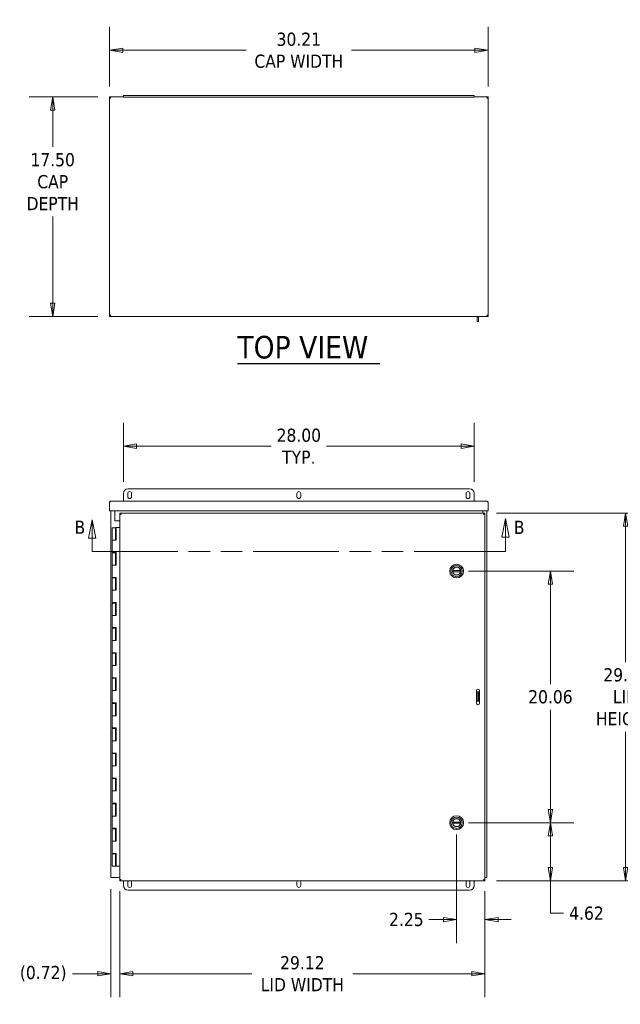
# Model space of a CAD drawing. Header units: inches. Extents: x 17 to 241, y 11 to 154.
# Tile 3 of 11: x 54 to 102, y 76 to 154. Entities that reach past the tile are written whole.
import ezdxf

# ---------------------------------------------------------------- set-up
doc = ezdxf.new("R2010")
doc.units = ezdxf.units.IN
doc.header["$LTSCALE"] = 15
doc.header["$MEASUREMENT"] = 0
doc.linetypes.add('DOUBLE_DASH_CHAIN', pattern=[1.2403, 0.6614, -0.0827, 0.1654, -0.0827, 0.1654, -0.0827])
doc.layers.get('0').update_dxf_attribs({"lineweight": 5})
for name, color, linetype, lineweight in [('Dimension (ANSI)', 7, 'Continuous', 5), ('Section Line (ANSI)', 7, 'DOUBLE_DASH_CHAIN', 5), ('Symbol (ANSI)', 7, 'Continuous', 5), ('Visible (ANSI)', 7, 'Continuous', 5)]:
    doc.layers.add(name, color=color, linetype=linetype, lineweight=lineweight)
doc.styles.add('Note Text (ANSI)', font='tahoma.ttf')
doc.styles.add('ROMANS', font='tahoma.ttf')
doc.styles.add('Text Style168', font='tahoma.ttf')
doc.dimstyles.new('Default (ANSI)', dxfattribs={"dimscale": 15, "dimtxt": 0.07, "dimasz": 0.07, "dimexe": 0.125, "dimexo": 0.0625, "dimgap": 0.031496, "dimtad": 0, "dimtih": 1, "dimtoh": 1, "dimrnd": 1e-08, "dimzin": 0, "dimdsep": 46, "dimtxsty": 'ROMANS', "dimblk": 'Filled-1', "dimcen": 0.09, "dimdle": 0.393701, "dimclrd": 256, "dimclre": 256, "dimclrt": 256, "dimadec": 0, "dimazin": 0, "dimtfac": 1, "dimtofl": 0, "dimtmove": 0, "dimatfit": 3, "dimfxl": 1, "dimtolj": 1, "dimtzin": 0, "dimlwd": -1, "dimlwe": -1, "dimarcsym": 0})

# ---------------------------------------------------------------- blocks, each defined once
blk = doc.blocks.new('Filled-1')
at = {"color": 0}
for p, q in [((0, 0), (-1, 0.167)), ((-1, 0.167), (-1, -0.167)), ((-1, 0), (0, 0)), ((-1, -0.167), (0, 0))]:
    blk.add_line(p, q, dxfattribs=at)
at = {"color": 0, "flags": 128}
blk.add_lwpolyline([(-1, -0.167), (0, 0), (-1, 0.167), (-1, -0.167)], dxfattribs=at)
at = {"color": 0}
blk.add_solid([(-1, -0.167), (0, 0), (-1, 0.167), (-1, -0.167)], dxfattribs=at)
blk = doc.blocks.new('*D18')
at = {"layer": 'Defpoints', "color": 0, "transparency": 16777216}
for p in [(89.893, 120.206), (61.893, 116.436), (89.893, 116.436)]:
    blk.add_point(p, dxfattribs=at)
at = {"layer": 'Dimension (ANSI)', "transparency": 16777216}
for p, q in [((61.893, 117.374), (61.893, 122.081)), ((89.893, 117.374), (89.893, 122.081)), ((62.943, 120.206), (73.693, 120.206)), ((88.843, 120.206), (78.094, 120.206))]:
    blk.add_line(p, q, dxfattribs=at)
at = {"layer": 'Dimension (ANSI)', "transparency": 16777216, "xscale": 1.050000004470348, "yscale": 1.050000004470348, "zscale": 1.050000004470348, "rotation": 180}
blk.add_blockref('Filled-1', (61.893, 120.206), dxfattribs=at)
at = {"layer": 'Dimension (ANSI)', "transparency": 16777216, "xscale": 1.050000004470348, "yscale": 1.050000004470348, "zscale": 1.050000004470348}
blk.add_blockref('Filled-1', (89.893, 120.206), dxfattribs=at)
at = {"layer": 'Dimension (ANSI)', "transparency": 16777216, "insert": (75.893, 120.206), "char_height": 1.05, "attachment_point": 5, "style": 'ROMANS'}
blk.add_mtext('\\A1;\\fTahoma|b0|i0;\\H1.0500;28.00\\P\\fTahoma|b0|i0;\\H1.0500;TYP.', dxfattribs=at)
blk = doc.blocks.new('2dTransSection1')
at = {"layer": 'Section Line (ANSI)', "linetype": 'Continuous'}
for p, q in [((3.9596, 7.6226), (3.9401, 7.5246)), ((3.9596, 7.5246), (3.9596, 7.6226)), ((3.9791, 7.5246), (3.9596, 7.6226)), ((6.1596, 7.6289), (6.1401, 7.5309)), ((6.1596, 7.5309), (6.1596, 7.6289)), ((6.1791, 7.5309), (6.1596, 7.6289)), ((3.9401, 7.5246), (3.9791, 7.5246)), ((3.9596, 7.4541), (3.9596, 7.5246)), ((6.1401, 7.5309), (6.1791, 7.5309)), ((6.1596, 7.4541), (6.1596, 7.5309)), ((3.9596, 7.4541), (3.9901, 7.4541)), ((6.129, 7.4541), (6.1596, 7.4541))]:
    blk.add_line(p, q, dxfattribs=at)
at = {"layer": 'Section Line (ANSI)', "linetype": 'DOUBLE_DASH_CHAIN', "ltscale": 0.046031}
blk.add_line((3.9596, 7.4541), (6.1596, 7.4541), dxfattribs=at)
at = {"layer": 'Section Line (ANSI)', "linetype": 'Continuous', "flags": 128}
for points in [[(3.9791, 7.5246), (3.9596, 7.6226), (3.9401, 7.5246), (3.9791, 7.5246)], [(6.1791, 7.5309), (6.1596, 7.6289), (6.1401, 7.5309), (6.1791, 7.5309)]]:
    blk.add_lwpolyline(points, dxfattribs=at)
at = {"layer": 'Section Line (ANSI)'}
for points in [[(3.9791, 7.5246), (3.9596, 7.6226), (3.9401, 7.5246), (3.9791, 7.5246)], [(6.1791, 7.5309), (6.1596, 7.6289), (6.1401, 7.5309), (6.1791, 7.5309)]]:
    blk.add_solid(points, dxfattribs=at)
at = {"layer": 'Section Line (ANSI)', "char_height": 0.07, "attachment_point": 7, "line_spacing_factor": 0.25, "style": 'Note Text (ANSI)'}
for insert in [(3.8664, 7.548), (6.2033, 7.5474)]:
    blk.add_mtext('B', dxfattribs=dict(at, insert=insert))
blk = doc.blocks.new('*D23')
at = {"layer": 'Defpoints', "color": 0, "transparency": 16777216}
for p in [(88.485, 90.186), (95.967, 90.186), (90.736, 85.561)]:
    blk.add_point(p, dxfattribs=at)
at = {"layer": 'Dimension (ANSI)', "transparency": 16777216}
for p, q in [((89.423, 90.186), (97.842, 90.186)), ((95.967, 86.611), (95.967, 89.136)), ((91.673, 85.561), (97.842, 85.561)), ((95.967, 82.963), (95.967, 85.561)), ((97.017, 82.963), (95.967, 82.963))]:
    blk.add_line(p, q, dxfattribs=at)
at = {"layer": 'Dimension (ANSI)', "transparency": 16777216, "xscale": 1.050000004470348, "yscale": 1.050000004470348, "zscale": 1.050000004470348}
for p, rotation in [((95.967, 90.186), 90), ((95.967, 85.561), 270)]:
    blk.add_blockref('Filled-1', p, dxfattribs=dict(at, rotation=rotation))
at = {"layer": 'Dimension (ANSI)', "transparency": 16777216, "insert": (98.845, 82.963), "char_height": 1.05, "attachment_point": 5, "style": 'ROMANS'}
blk.add_mtext('\\A1;4.62', dxfattribs=at)
blk = doc.blocks.new('*D24')
at = {"layer": 'Defpoints', "color": 0, "transparency": 16777216}
for p in [(90.736, 114.874), (101.964, 114.874), (90.736, 85.561)]:
    blk.add_point(p, dxfattribs=at)
at = {"layer": 'Dimension (ANSI)', "transparency": 16777216}
for p, q in [((91.673, 114.874), (103.839, 114.874)), ((101.964, 113.824), (101.964, 102.996)), ((101.964, 86.611), (101.964, 97.439)), ((91.673, 85.561), (103.839, 85.561))]:
    blk.add_line(p, q, dxfattribs=at)
at = {"layer": 'Dimension (ANSI)', "transparency": 16777216, "xscale": 1.050000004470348, "yscale": 1.050000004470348, "zscale": 1.050000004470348}
for p, rotation in [((101.964, 114.874), 90), ((101.964, 85.561), 270)]:
    blk.add_blockref('Filled-1', p, dxfattribs=dict(at, rotation=rotation))
at = {"layer": 'Dimension (ANSI)', "transparency": 16777216, "insert": (101.964, 100.218), "char_height": 1.05, "attachment_point": 5, "style": 'ROMANS'}
blk.add_mtext('\\A1;\\fTahoma|b0|i0;\\H1.0500;29.31\\P\\fTahoma|b0|i0;\\H1.0500;LID\\P\\fTahoma|b0|i0;\\H1.0500;HEIGHT', dxfattribs=at)
blk = doc.blocks.new('*D25')
at = {"layer": 'Defpoints', "color": 0, "transparency": 16777216}
for p in [(60.788, 151.771), (60.788, 147.961), (90.999, 147.961)]:
    blk.add_point(p, dxfattribs=at)
at = {"layer": 'Dimension (ANSI)', "transparency": 16777216}
for p, q in [((60.788, 148.898), (60.788, 153.646)), ((90.999, 148.898), (90.999, 153.646)), ((61.838, 151.771), (71.687, 151.771)), ((89.949, 151.771), (80.099, 151.771))]:
    blk.add_line(p, q, dxfattribs=at)
at = {"layer": 'Dimension (ANSI)', "transparency": 16777216, "xscale": 1.050000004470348, "yscale": 1.050000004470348, "zscale": 1.050000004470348, "rotation": 180}
blk.add_blockref('Filled-1', (60.788, 151.771), dxfattribs=at)
at = {"layer": 'Dimension (ANSI)', "transparency": 16777216, "xscale": 1.050000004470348, "yscale": 1.050000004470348, "zscale": 1.050000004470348}
blk.add_blockref('Filled-1', (90.999, 151.771), dxfattribs=at)
at = {"layer": 'Dimension (ANSI)', "transparency": 16777216, "insert": (75.893, 151.771), "char_height": 1.05, "attachment_point": 5, "style": 'ROMANS'}
blk.add_mtext('\\A1;\\fTahoma|b0|i0;\\H1.0500;30.21\\P\\fTahoma|b0|i0;\\H1.0500;CAP WIDTH', dxfattribs=at)
blk = doc.blocks.new('*D26')
at = {"layer": 'Defpoints', "color": 0, "transparency": 16777216}
for p in [(60.788, 148.051), (56.253, 130.551), (60.788, 130.551)]:
    blk.add_point(p, dxfattribs=at)
at = {"layer": 'Dimension (ANSI)', "transparency": 16777216}
for p, q in [((59.851, 148.051), (54.378, 148.051)), ((56.253, 147.001), (56.253, 144.068)), ((56.253, 131.601), (56.253, 138.533)), ((59.851, 130.551), (54.378, 130.551))]:
    blk.add_line(p, q, dxfattribs=at)
at = {"layer": 'Dimension (ANSI)', "transparency": 16777216, "xscale": 1.050000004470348, "yscale": 1.050000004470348, "zscale": 1.050000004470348}
for p, rotation in [((56.253, 148.051), 90), ((56.253, 130.551), 270)]:
    blk.add_blockref('Filled-1', p, dxfattribs=dict(at, rotation=rotation))
at = {"layer": 'Dimension (ANSI)', "transparency": 16777216, "insert": (56.253, 141.301), "char_height": 1.05, "attachment_point": 5, "style": 'ROMANS'}
blk.add_mtext('\\A1;\\fTahoma|b0|i0;\\H1.0500;17.50\\P\\fTahoma|b0|i0;\\H1.0500;CAP\\P\\fTahoma|b0|i0;\\H1.0500;DEPTH', dxfattribs=at)
blk = doc.blocks.new('*D27')
at = {"layer": 'Defpoints', "color": 0, "transparency": 16777216}
for p in [(61.611, 85.651), (90.736, 85.651), (61.611, 78.147)]:
    blk.add_point(p, dxfattribs=at)
at = {"layer": 'Dimension (ANSI)', "transparency": 16777216}
for p, q in [((61.611, 84.713), (61.611, 76.272)), ((90.736, 84.713), (90.736, 76.272)), ((62.661, 78.147), (72.143, 78.147)), ((89.686, 78.147), (80.203, 78.147))]:
    blk.add_line(p, q, dxfattribs=at)
at = {"layer": 'Dimension (ANSI)', "transparency": 16777216, "xscale": 1.050000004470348, "yscale": 1.050000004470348, "zscale": 1.050000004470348, "rotation": 180}
blk.add_blockref('Filled-1', (61.611, 78.147), dxfattribs=at)
at = {"layer": 'Dimension (ANSI)', "transparency": 16777216, "xscale": 1.050000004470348, "yscale": 1.050000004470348, "zscale": 1.050000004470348}
blk.add_blockref('Filled-1', (90.736, 78.147), dxfattribs=at)
at = {"layer": 'Dimension (ANSI)', "transparency": 16777216, "insert": (76.173, 78.147), "char_height": 1.05, "attachment_point": 5, "style": 'ROMANS'}
blk.add_mtext('\\A1;\\fTahoma|b0|i0;\\H1.0500;29.12\\P\\fTahoma|b0|i0;\\H1.0500;LID WIDTH', dxfattribs=at)
blk = doc.blocks.new('*D28')
at = {"layer": 'Defpoints', "color": 0, "transparency": 16777216}
for p in [(88.485, 90.186), (90.736, 85.651), (88.485, 82.463)]:
    blk.add_point(p, dxfattribs=at)
at = {"layer": 'Dimension (ANSI)', "transparency": 16777216}
for p, q in [((88.485, 89.249), (88.485, 80.588)), ((90.736, 84.713), (90.736, 80.588)), ((87.435, 82.463), (86.269, 82.463)), ((91.786, 82.463), (92.836, 82.463))]:
    blk.add_line(p, q, dxfattribs=at)
at = {"layer": 'Dimension (ANSI)', "transparency": 16777216, "xscale": 1.050000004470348, "yscale": 1.050000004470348, "zscale": 1.050000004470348}
blk.add_blockref('Filled-1', (88.485, 82.463), dxfattribs=at)
at = {"layer": 'Dimension (ANSI)', "transparency": 16777216, "xscale": 1.050000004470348, "yscale": 1.050000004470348, "zscale": 1.050000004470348, "rotation": 180}
blk.add_blockref('Filled-1', (90.736, 82.463), dxfattribs=at)
at = {"layer": 'Dimension (ANSI)', "transparency": 16777216, "insert": (84.472, 82.463), "char_height": 1.05, "attachment_point": 5, "style": 'ROMANS'}
blk.add_mtext('\\A1;2.25', dxfattribs=at)
blk = doc.blocks.new('*D29')
at = {"layer": 'Defpoints', "color": 0, "transparency": 16777216}
for p in [(60.893, 85.811), (61.611, 85.651), (61.611, 78.147)]:
    blk.add_point(p, dxfattribs=at)
at = {"layer": 'Dimension (ANSI)', "transparency": 16777216}
for p, q in [((60.893, 84.874), (60.893, 76.272)), ((61.611, 84.713), (61.611, 76.272)), ((59.843, 78.147), (57.846, 78.147)), ((62.661, 78.147), (63.711, 78.147))]:
    blk.add_line(p, q, dxfattribs=at)
at = {"layer": 'Dimension (ANSI)', "transparency": 16777216, "xscale": 1.050000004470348, "yscale": 1.050000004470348, "zscale": 1.050000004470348}
blk.add_blockref('Filled-1', (60.893, 78.147), dxfattribs=at)
at = {"layer": 'Dimension (ANSI)', "transparency": 16777216, "xscale": 1.050000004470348, "yscale": 1.050000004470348, "zscale": 1.050000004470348, "rotation": 180}
blk.add_blockref('Filled-1', (61.611, 78.147), dxfattribs=at)
at = {"layer": 'Dimension (ANSI)', "transparency": 16777216, "insert": (55.496, 78.147), "char_height": 1.05, "attachment_point": 5, "style": 'ROMANS'}
blk.add_mtext('\\A1;(0.72)', dxfattribs=at)
blk = doc.blocks.new('*D36')
at = {"layer": 'Defpoints', "color": 0, "transparency": 16777216}
for p in [(88.485, 110.249), (88.485, 90.186), (95.967, 90.186)]:
    blk.add_point(p, dxfattribs=at)
at = {"layer": 'Dimension (ANSI)', "transparency": 16777216}
for p, q in [((89.423, 110.249), (97.842, 110.249)), ((95.967, 109.199), (95.967, 101.237)), ((95.967, 91.236), (95.967, 99.198)), ((89.423, 90.186), (97.842, 90.186))]:
    blk.add_line(p, q, dxfattribs=at)
at = {"layer": 'Dimension (ANSI)', "transparency": 16777216, "xscale": 1.050000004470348, "yscale": 1.050000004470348, "zscale": 1.050000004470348}
for p, rotation in [((95.967, 110.249), 90), ((95.967, 90.186), 270)]:
    blk.add_blockref('Filled-1', p, dxfattribs=dict(at, rotation=rotation))
at = {"layer": 'Dimension (ANSI)', "transparency": 16777216, "insert": (95.967, 100.217), "char_height": 1.05, "attachment_point": 5, "style": 'ROMANS'}
blk.add_mtext('\\A1;20.06', dxfattribs=at)

msp = doc.modelspace()

# ---------------------------------------------------------------- linework, layer by layer
at = {"layer": 'Symbol (ANSI)', "lineweight": 30}
msp.add_line((70.99103, 126.80093), (82.34824, 126.80093), dxfattribs=at)
at = {"layer": 'Visible (ANSI)'}
for p, q in [((60.78819, 148.0506), (61.89344, 148.0506)), ((60.78819, 147.9766), (60.78819, 148.0506)), ((60.78819, 130.64022), (60.78819, 147.96097)), ((60.85836, 147.96097), (60.78819, 147.96097)), ((61.89344, 148.1666), (62.26844, 148.1666)), ((61.89344, 148.1666), (61.89344, 148.0416)), ((62.26844, 148.0416), (61.89344, 148.0416)), ((89.51844, 148.1666), (62.26844, 148.1666)), ((89.51844, 148.0416), (62.26844, 148.0416)), ((89.51844, 148.1666), (89.89344, 148.1666)), ((89.89344, 148.0416), (89.51844, 148.0416)), ((89.89344, 148.0416), (89.89344, 148.1666)), ((89.89344, 148.0506), (90.99869, 148.0506)), ((90.92853, 147.96097), (90.99869, 147.96097)), ((90.99869, 147.9766), (90.99869, 148.0506)), ((90.99869, 147.96097), (90.99869, 130.64022)), ((60.85836, 130.64022), (60.78819, 130.64022)), ((60.78819, 130.6246), (60.78819, 130.5506)), ((90.99869, 130.5506), (60.78819, 130.5506)), ((90.11344, 130.4046), (90.11344, 130.5506)), ((90.11344, 130.1546), (90.11344, 130.4046)), ((90.21744, 130.4046), (90.21744, 130.5506)), ((90.21744, 130.4046), (90.21744, 130.1546)), ((90.92853, 130.64022), (90.99869, 130.64022)), ((90.99869, 130.6246), (90.99869, 130.5506)), ((90.11344, 130.1546), (90.21744, 130.1546)), ((61.89344, 116.43628), (61.89344, 115.81128)), ((62.23719, 116.18628), (62.23719, 116.43628)), ((89.51844, 116.81128), (62.26844, 116.81128)), ((62.54969, 116.43628), (62.54969, 116.18628)), ((75.73719, 116.18628), (75.73719, 116.43628)), ((76.04969, 116.43628), (76.04969, 116.18628)), ((89.23719, 116.18628), (89.23719, 116.43628)), ((89.54969, 116.43628), (89.54969, 116.18628)), ((89.89344, 115.81128), (89.89344, 116.43628)), ((60.78819, 115.06128), (60.78819, 115.70603)), ((60.89344, 115.81128), (90.89344, 115.81128)), ((90.99869, 115.06128), (90.99869, 115.70603)), ((90.99869, 115.06128), (60.78819, 115.06128)), ((60.89344, 85.81128), (60.89344, 115.06128)), ((61.21744, 115.06128), (61.21744, 114.24878)), ((61.61051, 114.87378), (90.73551, 114.87378)), ((61.61051, 114.79978), (61.61051, 114.87378)), ((61.61051, 85.65091), (61.61051, 114.78416)), ((61.68068, 114.78416), (61.61051, 114.78416)), ((90.56944, 114.87378), (90.56944, 115.06128)), ((90.66535, 114.78416), (90.73551, 114.78416)), ((90.73551, 114.79978), (90.73551, 114.87378)), ((90.73551, 114.78416), (90.73551, 85.65091)), ((90.89344, 115.06128), (90.89344, 85.81128)), ((61.21744, 114.24878), (61.61051, 114.24878)), ((61.00694, 113.69753), (61.25694, 113.69753)), ((61.00694, 113.69753), (61.00694, 112.71753)), ((61.25625, 113.71753), (61.31157, 113.71753)), ((61.25625, 113.69753), (61.25625, 113.71753)), ((61.26729, 113.69753), (61.25694, 113.69753)), ((61.25694, 113.69753), (61.25694, 112.71753)), ((61.2739, 113.69753), (61.26729, 113.69753)), ((61.31157, 113.69753), (61.2739, 113.69753)), ((61.31157, 113.71753), (61.31157, 113.69753)), ((61.31157, 113.71753), (61.31671, 113.71753)), ((61.31671, 113.71753), (61.32215, 113.71753)), ((61.31671, 112.71753), (61.31671, 113.71753)), ((61.32215, 113.71753), (61.32215, 112.71753)), ((61.61051, 113.71753), (61.32215, 113.71753)), ((61.14284, 112.71753), (61.00694, 112.71753)), ((61.00694, 112.71753), (61.14284, 112.71753)), ((61.00694, 112.71753), (61.00694, 111.73753)), ((61.32215, 112.71753), (61.14284, 112.71753)), ((61.14284, 111.73753), (61.00694, 111.73753)), ((61.00694, 111.69753), (61.25694, 111.69753)), ((61.00694, 111.69753), (61.00694, 110.71753)), ((61.14284, 111.73753), (61.32215, 111.73753)), ((61.25625, 111.69753), (61.25625, 111.73753)), ((61.26729, 111.69753), (61.25694, 111.69753)), ((61.25694, 111.69753), (61.25694, 110.71753)), ((61.2739, 111.69753), (61.26729, 111.69753)), ((61.31157, 111.69753), (61.2739, 111.69753)), ((61.31157, 111.73753), (61.31157, 111.69753)), ((61.31671, 110.71753), (61.31671, 111.73753)), ((61.32215, 111.73753), (61.32215, 110.71753)), ((61.14284, 110.71753), (61.00694, 110.71753)), ((61.00694, 110.71753), (61.14284, 110.71753)), ((61.00694, 110.71753), (61.00694, 109.73753)), ((61.32215, 110.71753), (61.14284, 110.71753)), ((88.17807, 110.29598), (88.7929, 110.29598)), ((88.7929, 110.20149), (88.17807, 110.20149)), ((61.14284, 109.73753), (61.00694, 109.73753)), ((61.00694, 109.69753), (61.25694, 109.69753)), ((61.00694, 109.69753), (61.00694, 108.71753)), ((61.14284, 109.73753), (61.32215, 109.73753)), ((61.25625, 109.69753), (61.25625, 109.73753)), ((61.26729, 109.69753), (61.25694, 109.69753)), ((61.25694, 109.69753), (61.25694, 108.71753)), ((61.2739, 109.69753), (61.26729, 109.69753)), ((61.31157, 109.69753), (61.2739, 109.69753)), ((61.31157, 109.73753), (61.31157, 109.69753)), ((61.31671, 108.71753), (61.31671, 109.73753)), ((61.32215, 109.73753), (61.32215, 108.71753)), ((61.14284, 108.71753), (61.00694, 108.71753)), ((61.00694, 108.71753), (61.14284, 108.71753)), ((61.00694, 108.71753), (61.00694, 107.73753)), ((61.32215, 108.71753), (61.14284, 108.71753)), ((61.14284, 107.73753), (61.00694, 107.73753)), ((61.00694, 107.69753), (61.25694, 107.69753)), ((61.00694, 107.69753), (61.00694, 106.71753)), ((61.14284, 107.73753), (61.32215, 107.73753)), ((61.25625, 107.69753), (61.25625, 107.73753)), ((61.26729, 107.69753), (61.25694, 107.69753)), ((61.25694, 107.69753), (61.25694, 106.71753)), ((61.2739, 107.69753), (61.26729, 107.69753)), ((61.31157, 107.69753), (61.2739, 107.69753)), ((61.31157, 107.73753), (61.31157, 107.69753)), ((61.31671, 106.71753), (61.31671, 107.73753)), ((61.32215, 107.73753), (61.32215, 106.71753)), ((61.14284, 106.71753), (61.00694, 106.71753)), ((61.00694, 106.71753), (61.14284, 106.71753)), ((61.00694, 106.71753), (61.00694, 105.73753)), ((61.32215, 106.71753), (61.14284, 106.71753)), ((61.14284, 105.73753), (61.00694, 105.73753)), ((61.00694, 105.69753), (61.25694, 105.69753)), ((61.00694, 105.69753), (61.00694, 104.71753)), ((61.14284, 105.73753), (61.32215, 105.73753)), ((61.25625, 105.69753), (61.25625, 105.73753)), ((61.26729, 105.69753), (61.25694, 105.69753)), ((61.25694, 105.69753), (61.25694, 104.71753)), ((61.2739, 105.69753), (61.26729, 105.69753)), ((61.31157, 105.69753), (61.2739, 105.69753)), ((61.31157, 105.73753), (61.31157, 105.69753)), ((61.31671, 104.71753), (61.31671, 105.73753)), ((61.32215, 105.73753), (61.32215, 104.71753)), ((61.14284, 104.71753), (61.00694, 104.71753)), ((61.00694, 104.71753), (61.14284, 104.71753)), ((61.00694, 104.71753), (61.00694, 103.73753)), ((61.32215, 104.71753), (61.14284, 104.71753)), ((61.14284, 103.73753), (61.00694, 103.73753)), ((61.00694, 103.69753), (61.25694, 103.69753)), ((61.00694, 103.69753), (61.00694, 102.71753)), ((61.14284, 103.73753), (61.32215, 103.73753)), ((61.25625, 103.69753), (61.25625, 103.73753)), ((61.26729, 103.69753), (61.25694, 103.69753)), ((61.25694, 103.69753), (61.25694, 102.71753)), ((61.2739, 103.69753), (61.26729, 103.69753)), ((61.31157, 103.69753), (61.2739, 103.69753)), ((61.31157, 103.73753), (61.31157, 103.69753)), ((61.31671, 102.71753), (61.31671, 103.73753)), ((61.32215, 103.73753), (61.32215, 102.71753)), ((61.14284, 102.71753), (61.00694, 102.71753)), ((61.00694, 102.71753), (61.14284, 102.71753)), ((61.00694, 102.71753), (61.00694, 101.73753)), ((61.32215, 102.71753), (61.14284, 102.71753)), ((61.14284, 101.73753), (61.00694, 101.73753)), ((61.00694, 101.69753), (61.25694, 101.69753)), ((61.00694, 101.69753), (61.00694, 100.71753)), ((61.14284, 101.73753), (61.32215, 101.73753)), ((61.25625, 101.69753), (61.25625, 101.73753)), ((61.26729, 101.69753), (61.25694, 101.69753)), ((61.25694, 101.69753), (61.25694, 100.71753)), ((61.2739, 101.69753), (61.26729, 101.69753)), ((61.31157, 101.69753), (61.2739, 101.69753)), ((61.31157, 101.73753), (61.31157, 101.69753)), ((61.31671, 100.71753), (61.31671, 101.73753)), ((61.32215, 101.73753), (61.32215, 100.71753)), ((61.14284, 100.71753), (61.00694, 100.71753)), ((61.00694, 100.71753), (61.14284, 100.71753)), ((61.00694, 100.71753), (61.00694, 99.73753)), ((61.32215, 100.71753), (61.14284, 100.71753)), ((90.06364, 99.71753), (90.06364, 100.71753)), ((90.06364, 100.62378), (90.11344, 100.62378)), ((90.21744, 100.62378), (90.11344, 100.62378)), ((90.11344, 100.37378), (90.11344, 100.62378)), ((90.21744, 100.62378), (90.21744, 100.37378)), ((90.31364, 100.71753), (90.31364, 99.71753)), ((61.14284, 99.73753), (61.00694, 99.73753)), ((61.14284, 99.73753), (61.32215, 99.73753)), ((61.25625, 99.69753), (61.25625, 99.73753)), ((61.31157, 99.73753), (61.31157, 99.69753)), ((61.31671, 98.71753), (61.31671, 99.73753)), ((61.32215, 99.73753), (61.32215, 98.71753)), ((90.06364, 99.87378), (90.11344, 99.87378)), ((90.11344, 100.12378), (90.11344, 100.37378)), ((90.11344, 99.87378), (90.11344, 100.12378)), ((90.11344, 99.87378), (90.21744, 99.87378)), ((90.21744, 100.12378), (90.21744, 100.37378)), ((90.21744, 100.12378), (90.21744, 99.87378)), ((61.00694, 99.69753), (61.25694, 99.69753)), ((61.00694, 99.69753), (61.00694, 98.71753)), ((61.26729, 99.69753), (61.25694, 99.69753)), ((61.25694, 99.69753), (61.25694, 98.71753)), ((61.2739, 99.69753), (61.26729, 99.69753)), ((61.31157, 99.69753), (61.2739, 99.69753)), ((61.14284, 98.71753), (61.00694, 98.71753)), ((61.00694, 98.71753), (61.14284, 98.71753)), ((61.00694, 98.71753), (61.00694, 97.73753)), ((61.32215, 98.71753), (61.14284, 98.71753)), ((61.14284, 97.73753), (61.00694, 97.73753)), ((61.00694, 97.69753), (61.25694, 97.69753)), ((61.00694, 97.69753), (61.00694, 96.71753)), ((61.14284, 97.73753), (61.32215, 97.73753)), ((61.25625, 97.69753), (61.25625, 97.73753)), ((61.26729, 97.69753), (61.25694, 97.69753)), ((61.25694, 97.69753), (61.25694, 96.71753)), ((61.2739, 97.69753), (61.26729, 97.69753)), ((61.31157, 97.69753), (61.2739, 97.69753)), ((61.31157, 97.73753), (61.31157, 97.69753)), ((61.31671, 96.71753), (61.31671, 97.73753)), ((61.32215, 97.73753), (61.32215, 96.71753)), ((61.14284, 96.71753), (61.00694, 96.71753)), ((61.00694, 96.71753), (61.14284, 96.71753)), ((61.00694, 96.71753), (61.00694, 95.73753)), ((61.32215, 96.71753), (61.14284, 96.71753)), ((61.14284, 95.73753), (61.00694, 95.73753)), ((61.00694, 95.69753), (61.25694, 95.69753)), ((61.00694, 95.69753), (61.00694, 94.71753)), ((61.14284, 95.73753), (61.32215, 95.73753)), ((61.25625, 95.69753), (61.25625, 95.73753)), ((61.26729, 95.69753), (61.25694, 95.69753)), ((61.25694, 95.69753), (61.25694, 94.71753)), ((61.2739, 95.69753), (61.26729, 95.69753)), ((61.31157, 95.69753), (61.2739, 95.69753)), ((61.31157, 95.73753), (61.31157, 95.69753)), ((61.31671, 94.71753), (61.31671, 95.73753)), ((61.32215, 95.73753), (61.32215, 94.71753)), ((61.14284, 94.71753), (61.00694, 94.71753)), ((61.00694, 94.71753), (61.14284, 94.71753)), ((61.00694, 94.71753), (61.00694, 93.73753)), ((61.32215, 94.71753), (61.14284, 94.71753)), ((61.14284, 93.73753), (61.00694, 93.73753)), ((61.00694, 93.69753), (61.25694, 93.69753)), ((61.00694, 93.69753), (61.00694, 92.71753)), ((61.14284, 93.73753), (61.32215, 93.73753)), ((61.25625, 93.69753), (61.25625, 93.73753)), ((61.26729, 93.69753), (61.25694, 93.69753)), ((61.25694, 93.69753), (61.25694, 92.71753)), ((61.2739, 93.69753), (61.26729, 93.69753)), ((61.31157, 93.69753), (61.2739, 93.69753)), ((61.31157, 93.73753), (61.31157, 93.69753)), ((61.31671, 92.71753), (61.31671, 93.73753)), ((61.32215, 93.73753), (61.32215, 92.71753)), ((61.14284, 92.71753), (61.00694, 92.71753)), ((61.00694, 92.71753), (61.14284, 92.71753)), ((61.00694, 92.71753), (61.00694, 91.73753)), ((61.32215, 92.71753), (61.14284, 92.71753)), ((61.14284, 91.73753), (61.00694, 91.73753)), ((61.00694, 91.69753), (61.25694, 91.69753)), ((61.00694, 91.69753), (61.00694, 90.71753)), ((61.14284, 91.73753), (61.32215, 91.73753)), ((61.25625, 91.69753), (61.25625, 91.73753)), ((61.26729, 91.69753), (61.25694, 91.69753)), ((61.25694, 91.69753), (61.25694, 90.71753)), ((61.2739, 91.69753), (61.26729, 91.69753)), ((61.31157, 91.69753), (61.2739, 91.69753)), ((61.31157, 91.73753), (61.31157, 91.69753)), ((61.31671, 90.71753), (61.31671, 91.73753)), ((61.32215, 91.73753), (61.32215, 90.71753)), ((61.14284, 90.71753), (61.00694, 90.71753)), ((61.00694, 90.71753), (61.14284, 90.71753)), ((61.00694, 90.71753), (61.00694, 89.73753)), ((61.32215, 90.71753), (61.14284, 90.71753)), ((61.14284, 89.73753), (61.00694, 89.73753)), ((61.00694, 89.69753), (61.25694, 89.69753)), ((61.00694, 89.69753), (61.00694, 88.71753)), ((61.14284, 89.73753), (61.32215, 89.73753)), ((61.25625, 89.69753), (61.25625, 89.73753)), ((61.26729, 89.69753), (61.25694, 89.69753)), ((61.25694, 89.69753), (61.25694, 88.71753)), ((61.2739, 89.69753), (61.26729, 89.69753)), ((61.31157, 89.69753), (61.2739, 89.69753)), ((61.31157, 89.73753), (61.31157, 89.69753)), ((61.31671, 88.71753), (61.31671, 89.73753)), ((61.32215, 89.73753), (61.32215, 88.71753)), ((88.17807, 90.23348), (88.7929, 90.23348)), ((88.7929, 90.13899), (88.17807, 90.13899)), ((61.14284, 88.71753), (61.00694, 88.71753)), ((61.00694, 88.71753), (61.14284, 88.71753)), ((61.00694, 88.71753), (61.00694, 87.73753)), ((61.32215, 88.71753), (61.14284, 88.71753)), ((61.14284, 87.73753), (61.00694, 87.73753)), ((61.00694, 87.69753), (61.25694, 87.69753)), ((61.00694, 87.69753), (61.00694, 86.71753)), ((61.14284, 87.73753), (61.32215, 87.73753)), ((61.25625, 87.69753), (61.25625, 87.73753)), ((61.26729, 87.69753), (61.25694, 87.69753)), ((61.25694, 87.69753), (61.25694, 86.71753)), ((61.2739, 87.69753), (61.26729, 87.69753)), ((61.31157, 87.69753), (61.2739, 87.69753)), ((61.31157, 87.73753), (61.31157, 87.69753)), ((61.31671, 86.71753), (61.31671, 87.73753)), ((61.32215, 87.73753), (61.32215, 86.71753)), ((61.25694, 86.71753), (61.00694, 86.71753)), ((61.25694, 86.71753), (61.26729, 86.71753)), ((61.26729, 86.71753), (61.2739, 86.71753)), ((61.2739, 86.71753), (61.31671, 86.71753)), ((61.32215, 86.71753), (61.31671, 86.71753)), ((61.32215, 86.71753), (61.61051, 86.71753)), ((60.89344, 85.81128), (61.02994, 85.81128)), ((61.61051, 85.81128), (61.02994, 85.81128)), ((61.68068, 85.65091), (61.61051, 85.65091)), ((61.61051, 85.63528), (61.61051, 85.56128)), ((90.66535, 85.65091), (90.73551, 85.65091)), ((90.75694, 85.81128), (90.73551, 85.81128)), ((90.73551, 85.63528), (90.73551, 85.56128)), ((90.75694, 85.81128), (90.89344, 85.81128)), ((90.73551, 85.56128), (61.61051, 85.56128)), ((61.89344, 85.56128), (61.89344, 85.18628)), ((62.23719, 85.18628), (62.23719, 85.43628)), ((62.26844, 84.81128), (89.51844, 84.81128)), ((62.54969, 85.43628), (62.54969, 85.18628)), ((75.73719, 85.18628), (75.73719, 85.43628)), ((76.04969, 85.43628), (76.04969, 85.18628)), ((89.23719, 85.18628), (89.23719, 85.43628)), ((89.54969, 85.43628), (89.54969, 85.18628)), ((89.89344, 85.18628), (89.89344, 85.56128))]:
    msp.add_line(p, q, dxfattribs=at)
for centre, radius in [((88.48549, 110.24874), 0.55118), ((88.48549, 110.24874), 0.45276), ((88.48549, 110.24874), 0.32874), ((88.48549, 110.24874), 0.31693), ((88.48549, 90.18624), 0.55118), ((88.48549, 90.18624), 0.45276), ((88.48549, 90.18624), 0.32874), ((88.48549, 90.18624), 0.31693)]:
    msp.add_circle(centre, radius, dxfattribs=at)
for centre, radius, start, end in [((62.26844, 116.43628), 0.375, 90, 180), ((62.39344, 116.43628), 0.15625, 0, 180), ((75.89344, 116.43628), 0.15625, 0, 180), ((89.39344, 116.43628), 0.15625, 0, 180), ((89.51844, 116.43628), 0.375, 0, 90), ((62.39344, 116.18628), 0.15625, 180, 0), ((75.89344, 116.18628), 0.15625, 180, 0), ((89.39344, 116.18628), 0.15625, 180, 0), ((88.48549, 110.24874), 0.31102, 171.263023, 188.736977), ((88.48549, 110.24874), 0.31102, 11.685042, 168.314958), ((88.48549, 110.24874), 0.31102, 191.685042, 348.314958), ((88.48549, 110.24874), 0.31102, 351.263023, 8.736977), ((90.18864, 100.71753), 0.125, 0, 180), ((90.18864, 99.71753), 0.125, 180, 0), ((88.48549, 90.18624), 0.31102, 11.685042, 168.314958), ((88.48549, 90.18624), 0.31102, 171.263023, 188.736977), ((88.48549, 90.18624), 0.31102, 191.685042, 348.314958), ((88.48549, 90.18624), 0.31102, 351.263023, 8.736977), ((62.26844, 85.18628), 0.375, 180, 270), ((62.39344, 85.43628), 0.15625, 126.8698976, 180), ((62.39344, 85.18628), 0.15625, 180, 0), ((62.39344, 85.43628), 0.15625, 0, 53.1301024), ((75.89344, 85.43628), 0.15625, 126.8698976, 180), ((75.89344, 85.18628), 0.15625, 180, 0), ((75.89344, 85.43628), 0.15625, 0, 53.1301024), ((89.39344, 85.43628), 0.15625, 126.8698976, 180), ((89.39344, 85.18628), 0.15625, 180, 0), ((89.39344, 85.43628), 0.15625, 0, 53.1301024), ((89.51844, 85.18628), 0.375, 270, 0)]:
    msp.add_arc(centre, radius, start, end, dxfattribs=at)
for points, knots in [([(60.78819, 148.0506), (60.81179, 148.0506), (60.83538, 148.0294), (60.85897, 147.99714), (60.87046, 147.98143), (60.88195, 147.9634), (60.89344, 147.94535)], [-1, -1, -1, -1, -0.327518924, -0.327518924, -0.327518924, 0, 0, 0, 0]), ([(60.89344, 147.94535), (60.86148, 147.96025), (60.82952, 147.97422), (60.79756, 147.97629), (60.79444, 147.9765), (60.79132, 147.9766), (60.78819, 147.9766)], [0, 0, 0, 0, 0.91100988, 0.91100988, 0.91100988, 1, 1, 1, 1]), ([(90.99869, 148.0506), (90.9751, 148.0506), (90.95151, 148.0294), (90.92791, 147.99714), (90.91642, 147.98143), (90.90493, 147.9634), (90.89344, 147.94535)], [-1, -1, -1, -1, -0.32751892, -0.32751892, -0.32751892, 0, 0, 0, 0]), ([(90.89344, 147.94535), (90.9254, 147.96025), (90.95737, 147.97422), (90.98933, 147.97629), (90.99245, 147.9765), (90.99557, 147.9766), (90.99869, 147.9766)], [0, 0, 0, 0, 0.91100988, 0.91100988, 0.91100988, 1, 1, 1, 1]), ([(60.89344, 130.65585), (60.86148, 130.64094), (60.82952, 130.62698), (60.79756, 130.6249), (60.79444, 130.6247), (60.79132, 130.6246), (60.78819, 130.6246)], [0, 0, 0, 0, 0.91100988, 0.91100988, 0.91100988, 1, 1, 1, 1]), ([(60.78819, 130.5506), (60.81179, 130.5506), (60.83538, 130.5718), (60.85897, 130.60406), (60.87046, 130.61977), (60.88195, 130.6378), (60.89344, 130.65585)], [-1, -1, -1, -1, -0.32751892, -0.32751892, -0.32751892, 0, 0, 0, 0]), ([(90.89344, 130.65585), (90.9254, 130.64094), (90.95737, 130.62698), (90.98933, 130.6249), (90.99245, 130.6247), (90.99557, 130.6246), (90.99869, 130.6246)], [0, 0, 0, 0, 0.91100988, 0.91100988, 0.91100988, 1, 1, 1, 1]), ([(90.99869, 130.5506), (90.9751, 130.5506), (90.95151, 130.5718), (90.92791, 130.60406), (90.91642, 130.61977), (90.90493, 130.6378), (90.89344, 130.65585)], [-1, -1, -1, -1, -0.327518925, -0.327518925, -0.327518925, 0, 0, 0, 0]), ([(60.78819, 115.70603), (60.81179, 115.74309), (60.83538, 115.77942), (60.85897, 115.79766), (60.87046, 115.80654), (60.88195, 115.81128), (60.89344, 115.81128)], [-1, -1, -1, -1, -0.32751892, -0.32751892, -0.32751892, 0, 0, 0, 0]), ([(90.99869, 115.70603), (90.9751, 115.74309), (90.95151, 115.77942), (90.92791, 115.79766), (90.91642, 115.80654), (90.90493, 115.81128), (90.89344, 115.81128)], [-1, -1, -1, -1, -0.327518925, -0.327518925, -0.327518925, 0, 0, 0, 0]), ([(61.61051, 114.87378), (61.63411, 114.87378), (61.6577, 114.85259), (61.68129, 114.82032), (61.69278, 114.80461), (61.70427, 114.78658), (61.71576, 114.76853)], [-1, -1, -1, -1, -0.327518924, -0.327518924, -0.327518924, 0, 0, 0, 0]), ([(61.71576, 114.76853), (61.6838, 114.78344), (61.65184, 114.7974), (61.61988, 114.79948), (61.61676, 114.79968), (61.61364, 114.79978), (61.61051, 114.79978)], [0, 0, 0, 0, 0.91100988, 0.91100988, 0.91100988, 1, 1, 1, 1]), ([(90.73551, 114.87378), (90.71192, 114.87378), (90.68833, 114.85259), (90.66473, 114.82032), (90.65324, 114.80461), (90.64175, 114.78658), (90.63026, 114.76853)], [-1, -1, -1, -1, -0.327518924, -0.327518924, -0.327518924, 0, 0, 0, 0]), ([(90.63026, 114.76853), (90.66222, 114.78344), (90.69419, 114.7974), (90.72615, 114.79948), (90.72927, 114.79968), (90.73239, 114.79978), (90.73551, 114.79978)], [0, 0, 0, 0, 0.91100988, 0.91100988, 0.91100988, 1, 1, 1, 1]), ([(88.17807, 110.29598), (88.17807, 110.29598), (88.17813, 110.29637), (88.17839, 110.29797), (88.17858, 110.29918), (88.17905, 110.30197), (88.17936, 110.30375), (88.18009, 110.30765), (88.1805, 110.30976), (88.18091, 110.31173)], [0.1218457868, 0.1218457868, 0.1218457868, 0.1218457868, 0.1368934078, 0.1368934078, 0.1519410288, 0.1519410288, 0.1672838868, 0.1672838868, 0.1826267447, 0.1826267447, 0.1826267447, 0.1826267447]), ([(88.18091, 110.18574), (88.1805, 110.18772), (88.18009, 110.18983), (88.17936, 110.19372), (88.17905, 110.1955), (88.17858, 110.1983), (88.17839, 110.1995), (88.17813, 110.2011), (88.17807, 110.20149), (88.17807, 110.20149)], [0.0610648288, 0.0610648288, 0.0610648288, 0.0610648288, 0.0764076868, 0.0764076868, 0.0917505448, 0.0917505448, 0.1067981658, 0.1067981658, 0.1218457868, 0.1218457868, 0.1218457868, 0.1218457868]), ([(88.79007, 110.31173), (88.79047, 110.30976), (88.79089, 110.30765), (88.79161, 110.30375), (88.79193, 110.30197), (88.7924, 110.29918), (88.79259, 110.29797), (88.79284, 110.29637), (88.7929, 110.29598), (88.7929, 110.29598)], [0.0610648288, 0.0610648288, 0.0610648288, 0.0610648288, 0.0764076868, 0.0764076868, 0.0917505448, 0.0917505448, 0.1067981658, 0.1067981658, 0.1218457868, 0.1218457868, 0.1218457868, 0.1218457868]), ([(88.7929, 110.20149), (88.7929, 110.20149), (88.79284, 110.2011), (88.79259, 110.1995), (88.7924, 110.1983), (88.79193, 110.1955), (88.79161, 110.19372), (88.79089, 110.18983), (88.79047, 110.18772), (88.79007, 110.18574)], [0.1218457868, 0.1218457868, 0.1218457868, 0.1218457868, 0.1368934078, 0.1368934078, 0.1519410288, 0.1519410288, 0.1672838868, 0.1672838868, 0.1826267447, 0.1826267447, 0.1826267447, 0.1826267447]), ([(88.17807, 90.23348), (88.17807, 90.23348), (88.17813, 90.23387), (88.17839, 90.23547), (88.17858, 90.23668), (88.17905, 90.23947), (88.17936, 90.24125), (88.18009, 90.24515), (88.1805, 90.24726), (88.18091, 90.24923)], [0.1218457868, 0.1218457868, 0.1218457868, 0.1218457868, 0.1368934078, 0.1368934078, 0.1519410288, 0.1519410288, 0.1672838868, 0.1672838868, 0.1826267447, 0.1826267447, 0.1826267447, 0.1826267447]), ([(88.18091, 90.12324), (88.1805, 90.12522), (88.18009, 90.12733), (88.17936, 90.13122), (88.17905, 90.133), (88.17858, 90.1358), (88.17839, 90.137), (88.17813, 90.1386), (88.17807, 90.13899), (88.17807, 90.13899)], [0.0610648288, 0.0610648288, 0.0610648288, 0.0610648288, 0.0764076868, 0.0764076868, 0.0917505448, 0.0917505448, 0.1067981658, 0.1067981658, 0.1218457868, 0.1218457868, 0.1218457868, 0.1218457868]), ([(88.79007, 90.24923), (88.79047, 90.24726), (88.79089, 90.24515), (88.79161, 90.24125), (88.79193, 90.23947), (88.7924, 90.23668), (88.79259, 90.23547), (88.79284, 90.23387), (88.7929, 90.23348), (88.7929, 90.23348)], [0.0610648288, 0.0610648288, 0.0610648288, 0.0610648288, 0.0764076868, 0.0764076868, 0.0917505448, 0.0917505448, 0.1067981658, 0.1067981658, 0.1218457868, 0.1218457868, 0.1218457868, 0.1218457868]), ([(88.7929, 90.13899), (88.7929, 90.13899), (88.79284, 90.1386), (88.79259, 90.137), (88.7924, 90.1358), (88.79193, 90.133), (88.79161, 90.13122), (88.79089, 90.12733), (88.79047, 90.12522), (88.79007, 90.12324)], [0.1218457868, 0.1218457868, 0.1218457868, 0.1218457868, 0.1368934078, 0.1368934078, 0.1519410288, 0.1519410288, 0.1672838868, 0.1672838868, 0.1826267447, 0.1826267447, 0.1826267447, 0.1826267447]), ([(61.71576, 85.66653), (61.6838, 85.65163), (61.65184, 85.63766), (61.61988, 85.63559), (61.61676, 85.63538), (61.61364, 85.63528), (61.61051, 85.63528)], [0, 0, 0, 0, 0.91100988, 0.91100988, 0.91100988, 1, 1, 1, 1]), ([(61.61051, 85.56128), (61.63411, 85.56128), (61.6577, 85.58248), (61.68129, 85.61474), (61.69278, 85.63045), (61.70427, 85.64848), (61.71576, 85.66653)], [-1, -1, -1, -1, -0.327518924, -0.327518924, -0.327518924, 0, 0, 0, 0]), ([(90.63026, 85.66653), (90.66222, 85.65163), (90.69419, 85.63766), (90.72615, 85.63559), (90.72927, 85.63538), (90.73239, 85.63528), (90.73551, 85.63528)], [0, 0, 0, 0, 0.91100988, 0.91100988, 0.91100988, 1, 1, 1, 1]), ([(90.73551, 85.56128), (90.71192, 85.56128), (90.68833, 85.58248), (90.66473, 85.61474), (90.65324, 85.63045), (90.64175, 85.64848), (90.63026, 85.66653)], [-1, -1, -1, -1, -0.327518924, -0.327518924, -0.327518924, 0, 0, 0, 0])]:
    msp.add_open_spline(points, degree=3, knots=knots, dxfattribs=at)
for points in [[(60.78819, 147.96097), (60.78819, 147.96007), (60.78955, 147.95915), (60.79212, 147.95825)], [(60.79212, 147.95825), (60.80427, 147.954), (60.84794, 147.94965), (60.89344, 147.94535)], [(60.89344, 147.94535), (60.87895, 147.94996), (60.86561, 147.95458), (60.86275, 147.95919)], [(90.92413, 147.95919), (90.92128, 147.95458), (90.90794, 147.94996), (90.89344, 147.94535)], [(90.89344, 147.94535), (90.93894, 147.94965), (90.98261, 147.954), (90.99477, 147.95825)], [(90.99477, 147.95825), (90.99734, 147.95915), (90.99869, 147.96007), (90.99869, 147.96097)], [(60.79212, 130.64295), (60.78955, 130.64205), (60.78819, 130.64113), (60.78819, 130.64022)], [(60.89344, 130.65585), (60.84794, 130.65155), (60.80427, 130.6472), (60.79212, 130.64295)], [(60.86275, 130.64201), (60.86561, 130.64662), (60.87895, 130.65123), (60.89344, 130.65585)], [(90.99477, 130.64295), (90.98261, 130.6472), (90.93894, 130.65155), (90.89344, 130.65585)], [(90.89344, 130.65585), (90.90794, 130.65123), (90.92128, 130.64662), (90.92413, 130.64201)], [(90.99869, 130.64022), (90.99869, 130.64113), (90.99734, 130.64205), (90.99477, 130.64295)], [(60.79212, 115.7345), (60.78955, 115.72536), (60.78819, 115.71564), (60.78819, 115.70603)], [(60.89344, 115.81128), (60.84794, 115.81128), (60.80427, 115.77778), (60.79212, 115.7345)], [(90.99477, 115.7345), (90.98261, 115.77778), (90.93894, 115.81128), (90.89344, 115.81128)], [(90.99869, 115.70603), (90.99869, 115.71564), (90.99734, 115.72536), (90.99477, 115.7345)], [(61.61051, 114.78416), (61.61051, 114.78325), (61.61187, 114.78233), (61.61443, 114.78143)], [(61.61443, 114.78143), (61.62659, 114.77718), (61.67026, 114.77283), (61.71576, 114.76853)], [(61.71576, 114.76853), (61.70127, 114.77315), (61.68793, 114.77776), (61.68507, 114.78238)], [(90.66095, 114.78238), (90.6581, 114.77776), (90.64476, 114.77315), (90.63026, 114.76853)], [(90.63026, 114.76853), (90.67576, 114.77283), (90.71943, 114.77718), (90.73159, 114.78143)], [(90.73159, 114.78143), (90.73416, 114.78233), (90.73551, 114.78325), (90.73551, 114.78416)], [(61.61443, 85.65363), (61.61187, 85.65273), (61.61051, 85.65182), (61.61051, 85.65091)], [(61.71576, 85.66653), (61.67026, 85.66223), (61.62659, 85.65788), (61.61443, 85.65363)], [(61.68507, 85.65269), (61.68793, 85.6573), (61.70127, 85.66192), (61.71576, 85.66653)], [(90.63026, 85.66653), (90.64476, 85.66192), (90.6581, 85.6573), (90.66095, 85.65269)], [(90.73159, 85.65363), (90.71943, 85.65788), (90.67576, 85.66223), (90.63026, 85.66653)], [(90.73551, 85.65091), (90.73551, 85.65182), (90.73416, 85.65273), (90.73159, 85.65363)]]:
    msp.add_open_spline(points, degree=3, dxfattribs=at)

# ---------------------------------------------------------------- block references
at = {"layer": 'Section Line (ANSI)', "xscale": 15, "yscale": 15, "zscale": 15}
msp.add_blockref('2dTransSection1', (0, 0), dxfattribs=at)

# ---------------------------------------------------------------- texts
at = {"layer": 'Symbol (ANSI)', "insert": (70.98959, 127.168), "char_height": 1.8, "attachment_point": 7, "line_spacing_factor": 0.25, "style": 'Text Style168'}
msp.add_mtext('TOP VIEW', dxfattribs=at)

# ---------------------------------------------------------------- dimensions: what is measured, and where the dimension line sits
at = {"layer": 'Dimension (ANSI)'}
for base, p1, p2, angle, text, override, picture, middle in [((60.78819, 151.7713), (90.99869, 147.96097), (60.78819, 147.96097), 180, '\\fTahoma|b0|i0;\\H1.0500;<>\\P\\fTahoma|b0|i0;\\H1.0500;CAP WIDTH', {"dimgap": 0.031496, "dimtih": 0, "dimtoh": 0, "dimdec": 2, "dimtol": 0, "dimlim": 0, "dimtp": 0, "dimtm": 0, "dimtdec": 2, "dimatfit": 1}, '*D25', (75.89344, 151.7713)), ((56.25341, 130.5506), (60.78819, 148.0506), (60.78819, 130.5506), 270, '\\fTahoma|b0|i0;\\H1.0500;<>\\P\\fTahoma|b0|i0;\\H1.0500;CAP\\P\\fTahoma|b0|i0;\\H1.0500;DEPTH', {"dimgap": 0.031496, "dimdec": 2, "dimtol": 0, "dimlim": 0, "dimtp": 0, "dimtm": 0, "dimtdec": 2, "dimatfit": 1}, '*D26', (56.25341, 141.3006)), ((89.89344, 120.20591), (61.89344, 116.43628), (89.89344, 116.43628), 180, '\\fTahoma|b0|i0;\\H1.0500;<>\\P\\fTahoma|b0|i0;\\H1.0500;TYP.', {"dimgap": 0.031496, "dimtih": 0, "dimtoh": 0, "dimdec": 2, "dimtol": 0, "dimlim": 0, "dimtp": 0, "dimtm": 0, "dimtdec": 2, "dimatfit": 1}, '*D18', (75.89344, 120.20591)), ((101.96447, 114.87378), (90.73551, 85.56128), (90.73551, 114.87378), 90, '\\fTahoma|b0|i0;\\H1.0500;<>\\P\\fTahoma|b0|i0;\\H1.0500;LID\\P\\fTahoma|b0|i0;\\H1.0500;HEIGHT', {"dimgap": 0.031496, "dimdec": 2, "dimtol": 0, "dimlim": 0, "dimtp": 0, "dimtm": 0, "dimtdec": 2, "dimatfit": 1}, '*D24', (101.96447, 100.21753)), ((61.6105130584, 78.1471333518), (90.7355130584, 85.6509073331), (61.6105130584, 85.6509073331), 180, '\\fTahoma|b0|i0;\\H1.0500;<>\\P\\fTahoma|b0|i0;\\H1.0500;LID WIDTH', {"dimgap": 0.031496, "dimtih": 0, "dimtoh": 0, "dimdec": 2, "dimtol": 0, "dimlim": 0, "dimtp": 0, "dimtm": 0, "dimtdec": 2, "dimatfit": 1}, '*D27', (76.1730130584, 78.1471333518))]:
    dim = msp.add_linear_dim(base=base, p1=p1, p2=p2, angle=angle, text=text, dimstyle='Default (ANSI)', override=override, dxfattribs=at)
    dim.commit()
    dim.dimension.update_dxf_attribs({"geometry": picture, "text_midpoint": middle, "dimtype": 160})
for base, p1, angle, override, picture, middle in [((95.96738, 90.18624), (88.48549, 110.24874), 90, {"dimgap": 0.031496, "dimdec": 2, "dimtol": 0, "dimlim": 0, "dimtp": 0, "dimtm": 0, "dimtdec": 2, "dimatfit": 1}, '*D36', (95.96738, 100.21749)), ((88.48549, 82.46294), (90.73551, 85.65091), 180, {"dimgap": 0.031496, "dimtih": 0, "dimtoh": 0, "dimdec": 2, "dimtol": 0, "dimlim": 0, "dimtp": 0, "dimtm": 0, "dimtdec": 2, "dimatfit": 1}, '*D28', (84.47157, 82.46294)), ((95.96738, 90.18624), (90.73551, 85.56128), 90, {"dimgap": 0.031496, "dimdec": 2, "dimtol": 0, "dimlim": 0, "dimtp": 0, "dimtm": 0, "dimtdec": 2, "dimtmove": 1, "dimatfit": 2}, '*D23', (96.05309, 82.96276))]:
    dim = msp.add_linear_dim(base=base, p1=p1, p2=(88.48549, 90.18624), angle=angle, dimstyle='Default (ANSI)', override=override, dxfattribs=at)
    dim.commit()
    dim.dimension.update_dxf_attribs({"geometry": picture, "text_midpoint": middle, "dimtype": 160})
dim = msp.add_linear_dim(base=(61.61051, 78.14713), p1=(60.89344, 85.81128), p2=(61.61051, 85.65091), text='(<>)', dimstyle='Default (ANSI)', override={"dimgap": 0.031496, "dimtih": 0, "dimtoh": 0, "dimdec": 2, "dimtol": 0, "dimlim": 0, "dimtp": 0, "dimtm": 0, "dimtdec": 2, "dimatfit": 1}, dxfattribs=at)
dim.commit()
dim.dimension.update_dxf_attribs({"geometry": '*D29', "text_midpoint": (55.49565, 78.14713), "dimtype": 160})

doc.saveas('drawing.dxf')
